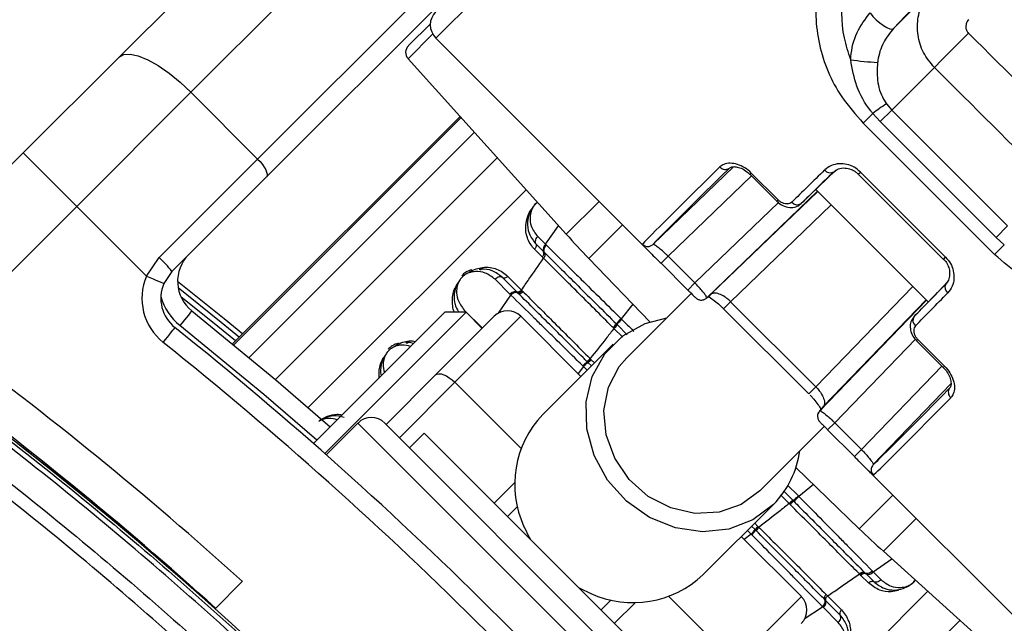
# Paper-space layout 'Surface Plate' of a CAD drawing. Header units: millimetres. Extents: x 2658 to 18042, y 1128 to 16227.
# Tile 29 of 64: x 3639 to 3743, y 10327 to 10391. Entities that reach past the tile are written whole.
import ezdxf

# ---------------------------------------------------------------- set-up
doc = ezdxf.new("R2010")
doc.units = ezdxf.units.MM
doc.layers.add('COMPONENT_GEOMETRY', color=7, linetype='Continuous')
doc.styles.add('SLDTEXTSTYLE1', font='TXT', dxfattribs={"width": 0.75})
doc.dimstyles.new('SLDDIMSTYLE0', dxfattribs={"dimtxt": 100, "dimasz": 6.604, "dimexe": 0, "dimexo": 0.0625, "dimgap": 25, "dimtad": 0, "dimtih": 1, "dimtoh": 1, "dimdec": 0, "dimlfac": 0.5, "dimrnd": 1e-09, "dimzin": 12, "dimdsep": 46, "dimtxsty": 'SLDTEXTSTYLE1', "dimsah": 1, "dimcen": 0.09, "dimadec": 0, "dimazin": 3, "dimtfac": 1, "dimtdec": 0, "dimtofl": 0, "dimtmove": 0, "dimatfit": 3, "dimfxl": 1, "dimfrac": 2, "dimtolj": 1, "dimtzin": 12, "dimarcsym": 0})

# ---------------------------------------------------------------- blocks, each defined once
blk = doc.blocks.new('_D_7')
at = {"layer": 'COMPONENT_GEOMETRY', "color": 7, "ltscale": 2}
for p, q in [((8879.1, 12946.13), (8879.1, 8407.68)), ((3245.77, 10201.36), (3245.77, 8407.68)), ((3245.77, 8414.03), (5914.66, 8414.03)), ((8879.1, 8414.03), (6210.21, 8414.03))]:
    blk.add_line(p, q, dxfattribs=at)
for points in [[(3245.77, 8414.03), (3252.37, 8413.02), (3252.37, 8415.05)], [(8879.1, 8414.03), (8872.5, 8415.05), (8872.5, 8413.02)]]:
    blk.add_solid(points, dxfattribs=at)
at = {"layer": 'COMPONENT_GEOMETRY', "color": 7, "ltscale": 2, "insert": (5914.66, 8463.56), "char_height": 100, "attachment_point": 1, "style": 'SLDTEXTSTYLE1'}
blk.add_mtext('2817', dxfattribs=at)

psp = doc.layouts.new('Surface Plate')

# ---------------------------------------------------------------- linework, layer by layer
at = {"color": 7, "linetype": 'Continuous', "lineweight": 25, "ltscale": 2}
for p, q in [((3649.23, 10387.06), (3709.21, 10447.04)), ((3716.8, 10443.32), (3656.82, 10383.34)), ((3663.89, 10376.27), (3723.87, 10436.24)), ((3724.8, 10434.35), (3664.82, 10374.37)), ((3735.33, 10394.21), (3731.24, 10390.11)), ((3679.86, 10388.28), (3682.19, 10390.6)), ((3682.77, 10389.06), (3705.39, 10366.45)), ((3639.07, 10376.91), (3649.23, 10387.06)), ((3679.83, 10386.9), (3696.58, 10368.29)), ((3735.58, 10385.97), (3731.06, 10381.45)), ((3656.82, 10383.34), (3644.73, 10371.25)), ((3663.89, 10376.27), (3656.82, 10383.34)), ((3730.49, 10382.13), (3731.06, 10381.45)), ((3685.35, 10380.77), (3661.25, 10356.68)), ((3729.04, 10381.1), (3728.03, 10380.08)), ((3729.84, 10380.23), (3729.04, 10381.1)), ((3729.84, 10380.23), (3731.06, 10381.45)), ((3731.06, 10381.45), (3743.32, 10369.19)), ((3741.95, 10366.16), (3728.03, 10380.08)), ((3742.1, 10367.97), (3729.84, 10380.23)), ((3624.61, 10362.45), (3639.07, 10376.91)), ((3639.07, 10376.91), (3644.73, 10371.25)), ((3653.46, 10365.84), (3663.89, 10376.27)), ((3714.3, 10375.44), (3705.78, 10367.23)), ((3664.82, 10374.37), (3654.81, 10364.36)), ((3716.04, 10374.64), (3718.87, 10371.81)), ((3719.01, 10371.95), (3716.18, 10374.78)), ((3725.14, 10375.1), (3721.45, 10371.55)), ((3727.51, 10374.67), (3736.54, 10365.64)), ((3727.73, 10374.89), (3736.76, 10365.86)), ((3711.45, 10361.55), (3723.19, 10372.86)), ((3723, 10373.04), (3734.91, 10361.13)), ((3644.73, 10371.25), (3630.72, 10357.24)), ((3652.11, 10363.87), (3644.73, 10371.25)), ((3718.87, 10371.81), (3718.87, 10371.81)), ((3742.1, 10367.97), (3743.32, 10369.19)), ((3693.37, 10367.27), (3694.18, 10366.46)), ((3693.56, 10368.05), (3694.39, 10367.23)), ((3694.39, 10367.23), (3694.48, 10367.14)), ((3742.97, 10367.18), (3741.95, 10366.16)), ((3742.97, 10367.18), (3742.1, 10367.97)), ((3694.03, 10365.91), (3693.23, 10366.71)), ((3694.18, 10366.46), (3694.27, 10366.37)), ((3652.11, 10363.87), (3653.46, 10365.84)), ((3694.18, 10365.76), (3694.03, 10365.91)), ((3698.96, 10365.74), (3705.44, 10359.03)), ((3707.37, 10365.97), (3706.62, 10365.22)), ((3706.62, 10365.22), (3709.45, 10362.39)), ((3710.2, 10363.14), (3707.37, 10365.97)), ((3654.81, 10364.36), (3653.95, 10363.09)), ((3690.61, 10361.95), (3689.04, 10363.53)), ((3691.3, 10362.23), (3689.82, 10363.72)), ((3690.37, 10363.86), (3691.85, 10362.39)), ((3710.2, 10363.14), (3709.45, 10362.39)), ((3736.8, 10363.09), (3733.42, 10359.58)), ((3690.71, 10361.85), (3690.61, 10361.95)), ((3691.37, 10362.17), (3691.3, 10362.23)), ((3691.46, 10362.07), (3691.37, 10362.17)), ((3691.85, 10362.39), (3691.91, 10362.32)), ((3691.91, 10362.32), (3692, 10362.23)), ((3709.87, 10362.08), (3702.99, 10355.2)), ((3713.99, 10361.15), (3723.02, 10352.12)), ((3723.42, 10349.58), (3734.73, 10361.32)), ((3669.8, 10346.12), (3683.72, 10360.03)), ((3671, 10345.06), (3685.98, 10360.03)), ((3685.98, 10360.03), (3683.72, 10360.03)), ((3687.68, 10358.33), (3685.98, 10360.03)), ((3713.24, 10360.4), (3722.27, 10351.38)), ((3682.73, 10353.39), (3688.95, 10359.61)), ((3691.78, 10359.61), (3684.78, 10352.61)), ((3691.78, 10359.61), (3698.14, 10353.24)), ((3701.89, 10358.8), (3701.95, 10358.74)), ((3701.95, 10358.74), (3701.99, 10358.7)), ((3702.39, 10359.35), (3702.44, 10359.29)), ((3701.59, 10358.35), (3701.54, 10358.41)), ((3701.63, 10358.31), (3701.59, 10358.35)), ((3701.54, 10356.64), (3694.09, 10349.19)), ((3733.68, 10357), (3736.51, 10354.17)), ((3733.68, 10357), (3733.68, 10357)), ((3733.82, 10357.14), (3736.65, 10354.31)), ((3698.81, 10354.78), (3698.77, 10354.82)), ((3698.88, 10354.71), (3698.81, 10354.78)), ((3699.24, 10354.34), (3698.88, 10354.71)), ((3699.11, 10355.12), (3699.15, 10355.08)), ((3699.15, 10355.08), (3699.22, 10355.01)), ((3698.4, 10354.29), (3698.33, 10354.35)), ((3677.49, 10348.15), (3682.73, 10353.39)), ((3737.32, 10352.44), (3729.1, 10343.91)), ((3674.52, 10348.29), (3671.15, 10344.92)), ((3710.16, 10315.48), (3677.35, 10348.29)), ((3725.01, 10348.33), (3724.26, 10347.58)), ((3725.01, 10348.33), (3727.84, 10345.5)), ((3717.07, 10341.12), (3723.9, 10347.94)), ((3727.09, 10344.75), (3724.26, 10347.58)), ((3681.52, 10347.23), (3679.97, 10345.68)), ((3681.52, 10347.23), (3709.1, 10319.65)), ((3727.84, 10345.5), (3727.09, 10344.75)), ((3720.9, 10343.57), (3727.61, 10337.1)), ((3728.32, 10343.52), (3750.93, 10320.9)), ((3720.57, 10340.12), (3720.61, 10340.08)), ((3720.61, 10340.08), (3720.67, 10340.02)), ((3721.16, 10340.58), (3721.22, 10340.52)), ((3691.43, 10339.46), (3690.36, 10338.39)), ((3711.06, 10332.22), (3718.51, 10339.67)), ((3720.22, 10339.72), (3720.18, 10339.76)), ((3720.28, 10339.67), (3720.22, 10339.72)), ((3716.58, 10337.01), (3716.21, 10337.37)), ((3716.65, 10336.94), (3716.58, 10337.01)), ((3716.69, 10336.9), (3716.65, 10336.94)), ((3716.88, 10337.35), (3716.95, 10337.29)), ((3716.95, 10337.29), (3716.99, 10337.24)), ((3715.11, 10336.27), (3721.48, 10329.91)), ((3716.22, 10336.46), (3716.16, 10336.53)), ((3730.16, 10334.71), (3748.77, 10317.96)), ((3727.69, 10332.25), (3727.63, 10332.31)), ((3727.78, 10332.16), (3727.69, 10332.25)), ((3728.58, 10331.36), (3727.78, 10332.16)), ((3728.18, 10332.46), (3728.24, 10332.4)), ((3728.24, 10332.4), (3728.33, 10332.31)), ((3728.33, 10332.31), (3729.14, 10331.5)), ((3729.01, 10332.61), (3729.1, 10332.52)), ((3729.1, 10332.52), (3729.92, 10331.69)), ((3659.39, 10328.63), (3662.27, 10331.52)), ((3658.42, 10329.6), (3658.33, 10329.57)), ((3700.26, 10328.49), (3701.33, 10329.56)), ((3714.48, 10322.91), (3721.48, 10329.91)), ((3724.04, 10329.5), (3723.94, 10329.59)), ((3724.1, 10330.13), (3724.26, 10329.98)), ((3724.26, 10329.98), (3725.73, 10328.5)), ((3658.64, 10329.3), (3658.7, 10329.35)), ((3725.39, 10327.17), (3723.82, 10328.74)), ((3725.59, 10327.95), (3724.04, 10329.5))]:
    psp.add_line(p, q, dxfattribs=at)
at = {"color": 8, "linetype": 'Continuous', "lineweight": 25, "ltscale": 2}
for p, q in [((3682.77, 10389.06), (3731.79, 10438.09)), ((3682.43, 10389.51), (3679.83, 10386.9)), ((3685.35, 10380.77), (3661.25, 10356.68)), ((3661.36, 10356.59), (3685.44, 10380.67)), ((3686.86, 10379.1), (3663, 10355.24)), ((3689.28, 10376.41), (3665.77, 10352.91)), ((3707.37, 10365.97), (3716.2, 10374.48)), ((3716.04, 10374.64), (3716.18, 10374.78)), ((3727.51, 10374.67), (3727.73, 10374.89)), ((3692.34, 10373.01), (3669.26, 10349.93)), ((3723.21, 10372.83), (3711.94, 10361.97)), ((3696.58, 10368.29), (3700.06, 10371.77)), ((3719.04, 10371.66), (3710.2, 10363.14)), ((3713.99, 10361.15), (3724.64, 10371.41)), ((3718.87, 10371.81), (3719.01, 10371.95)), ((3694.39, 10367.23), (3695.77, 10369.2)), ((3702.53, 10369.3), (3698.96, 10365.74)), ((3736.54, 10365.64), (3736.76, 10365.86)), ((3689.42, 10359.92), (3690.71, 10361.85)), ((3723.02, 10352.12), (3733.28, 10362.77)), ((3703.63, 10360.9), (3702.39, 10359.35)), ((3713.99, 10361.15), (3713.24, 10360.4)), ((3734.7, 10361.34), (3723.84, 10350.07)), ((3685.78, 10360.27), (3687.7, 10358.36)), ((3702.56, 10357.39), (3701.63, 10358.31)), ((3701.99, 10358.7), (3703.04, 10357.65)), ((3733.55, 10357.19), (3725.01, 10348.33)), ((3733.68, 10357), (3733.82, 10357.14)), ((3699.22, 10355.01), (3699.57, 10354.67)), ((3698.4, 10354.29), (3697.83, 10353.56)), ((3698.79, 10353.89), (3698.4, 10354.29)), ((3727.84, 10345.5), (3736.35, 10354.33)), ((3736.65, 10354.31), (3736.51, 10354.17)), ((3684.78, 10352.61), (3678.91, 10346.74)), ((3684.78, 10352.61), (3691.8, 10345.59)), ((3723.02, 10352.12), (3722.27, 10351.38)), ((3710.16, 10312.65), (3674.52, 10348.29)), ((3688.95, 10339.81), (3691.17, 10342.03)), ((3719.57, 10341.11), (3720.57, 10340.12)), ((3720.01, 10341.72), (3721.16, 10340.58)), ((3722.77, 10341.77), (3721.22, 10340.52)), ((3720.18, 10339.76), (3719.26, 10340.68)), ((3731.17, 10340.66), (3727.61, 10337.1)), ((3730.16, 10334.71), (3733.64, 10338.19)), ((3716.54, 10337.7), (3716.88, 10337.35)), ((3716.16, 10336.53), (3715.43, 10335.96)), ((3729.1, 10332.52), (3731.07, 10333.9)), ((3707.46, 10329.93), (3714.48, 10322.91)), ((3711.8, 10307.39), (3734.87, 10330.47)), ((3703.9, 10329.3), (3701.68, 10327.08)), ((3721.79, 10327.55), (3723.72, 10328.84)), ((3714.78, 10303.9), (3738.28, 10327.41))]:
    psp.add_line(p, q, dxfattribs=at)
at = {"color": 7, "linetype": 'Continuous', "lineweight": 25, "ltscale": 2, "flags": 128}
for points in [[(3728.75, 10391.75), (3729.05, 10391.37), (3729.41, 10391.01), (3729.79, 10390.68), (3730.17, 10390.4), (3730.53, 10390.19), (3730.84, 10390.07), (3731.08, 10390.04), (3731.24, 10390.11)], [(3739.18, 10389.6), (3738.6, 10389.02), (3738.03, 10388.44), (3737.48, 10387.89), (3736.97, 10387.38), (3736.51, 10386.92), (3736.12, 10386.52), (3735.81, 10386.2), (3735.58, 10385.97)], [(3649.23, 10387.06), (3649.72, 10387.33), (3650.4, 10387.37), (3651.26, 10387.19), (3652.26, 10386.77), (3653.35, 10386.16), (3654.51, 10385.36), (3655.68, 10384.41), (3656.82, 10383.34)], [(3663.89, 10376.27), (3664.16, 10375.99), (3664.4, 10375.69), (3664.6, 10375.4), (3664.75, 10375.13), (3664.85, 10374.88), (3664.9, 10374.67), (3664.89, 10374.49), (3664.82, 10374.37)], [(3687.36, 10364.6), (3687.41, 10364.57), (3687.46, 10364.56), (3687.52, 10364.56), (3687.57, 10364.58), (3687.62, 10364.61), (3687.66, 10364.65), (3687.69, 10364.71), (3687.72, 10364.78)], [(3652.11, 10363.87), (3652.47, 10363.72), (3652.82, 10363.57), (3653.13, 10363.43), (3653.41, 10363.32), (3653.64, 10363.22), (3653.81, 10363.15), (3653.92, 10363.1), (3653.95, 10363.09)], [(3655.42, 10363.32), (3660.35, 10359.37), (3662.32, 10357.75)], [(3656.92, 10360.19), (3656.9, 10360.16), (3656.83, 10360.07), (3656.71, 10359.92), (3656.56, 10359.73), (3656.37, 10359.49), (3656.15, 10359.22), (3655.92, 10358.93), (3655.67, 10358.63)], [(3656.92, 10360.19), (3665.83, 10352.86), (3671.59, 10347.9)], [(3718.51, 10339.67), (3716.35, 10338.04), (3713.79, 10337.05), (3711, 10336.76), (3708.14, 10337.18), (3705.4, 10338.29), (3702.95, 10340.02), (3700.95, 10342.26), (3699.52, 10344.87), (3698.75, 10347.69), (3698.68, 10350.54), (3699.33, 10353.24), (3700.66, 10355.62), (3702.57, 10357.53), (3704.95, 10358.85), (3707.24, 10359.45)], [(3653.89, 10356.84), (3654.13, 10357.15), (3654.37, 10357.44), (3654.58, 10357.71), (3654.77, 10357.95), (3654.93, 10358.14), (3655.04, 10358.28), (3655.11, 10358.37), (3655.14, 10358.4)], [(3679.58, 10356.82), (3679.63, 10356.79), (3679.69, 10356.78), (3679.74, 10356.78), (3679.79, 10356.8), (3679.84, 10356.83), (3679.88, 10356.88), (3679.92, 10356.93), (3679.94, 10357)], [(3717.07, 10341.12), (3715.1, 10339.67), (3712.76, 10338.85), (3710.21, 10338.73), (3707.65, 10339.3), (3705.27, 10340.53), (3703.24, 10342.33), (3701.71, 10344.56), (3700.8, 10347.05), (3700.57, 10349.63), (3701.05, 10352.1), (3702.19, 10354.27), (3702.99, 10355.2)], [(3682.73, 10353.39), (3682.88, 10353.48), (3683.08, 10353.52), (3683.32, 10353.5), (3683.6, 10353.42), (3683.89, 10353.29), (3684.19, 10353.1), (3684.49, 10352.87), (3684.78, 10352.61)], [(3723.42, 10349.58), (3723.32, 10349.46), (3723.27, 10349.38)], [(3692.11, 10337.31), (3692.66, 10336.16), (3692.74, 10336.02)], [(3697.89, 10330.87), (3698.03, 10330.79), (3699.18, 10330.24)]]:
    psp.add_lwpolyline(points, dxfattribs=at)
at = {"color": 8, "linetype": 'Continuous', "lineweight": 25, "ltscale": 2, "flags": 128}
for points in [[(3655.48, 10362.65), (3660.04, 10358.99), (3661.97, 10357.4)], [(3661.56, 10356.99), (3659.67, 10358.53), (3655.77, 10361.67)], [(3670.17, 10346.48), (3664.54, 10351.33), (3655.67, 10358.63)]]:
    psp.add_lwpolyline(points, dxfattribs=at)
at = {"color": 7, "linetype": 'Continuous', "lineweight": 25, "ltscale": 4}
for centre, radius, start, end in [((3565.77, 10203.9), 320, 56.5678, 225), ((3565.77, 10203.9), 317, 57.3009, 225), ((3684.18, 10390.48), 2, 135, 225), ((3680.57, 10387.57), 1, 135, 222), ((3731.1, 10416.02), 29.56, 261.4279, 266.9775), ((3780.94, 10309.66), 88.3, 124.846, 125.9963), ((3565.77, 10203.9), 320, 225, 33.4239), ((3713.42, 10375.9), 0.732, 219.0789, 306.5375), ((3565.77, 10203.9), 317, 225, 32.6991), ((3724.52, 10375.52), 0.708, 215.5286, 299.7076), ((3721.04, 10372.14), 0.721, 217.7385, 304.288), ((3770.9, 10435.21), 100, 222, 224), ((3694.81, 10366.7), 0.675, 128.7766, 201.0588), ((3705.22, 10367.8), 0.8, 224.9903, 314.0225), ((3659.42, 10363.31), 4, 135, 231.3565), ((3693.73, 10366.28), 0.482, 308.7781, 21.0571), ((3646.23, 10357.9), 10.74, 36.966, 47.6625), ((3657.64, 10361.53), 6, 157.0417, 231.3565), ((3657.64, 10361.53), 4, 157.0417, 231.3565), ((3737.39, 10362.65), 0.708, 150.2924, 234.4714), ((3691.24, 10361.44), 0.677, 70.6183, 141.7894), ((3691.47, 10362.69), 0.484, 250.3294, 321.5612), ((3691.62, 10362.53), 0.483, 251.0395, 321.8847), ((3710.89, 10362.12), 0.799, 290.2936, 314.0717), ((3392.53, 10030.66), 400, 46.7191, 55.4908), ((3392.53, 10030.66), 400, 49.1474, 55.4908), ((3690.36, 10358.19), 2, 45, 135), ((3699.43, 10360.65), 3.07, 313.2013, 323.0515), ((3705.65, 10355.88), 4.76, 133.283, 142.1848), ((3734.01, 10359.17), 0.721, 145.712, 232.2615), ((3395.36, 10033.49), 416, 38.6435, 51.3565), ((3699.28, 10360.81), 3.43, 313.2116, 322.0366), ((3391.57, 10031.63), 404, 47.9276, 53.7036), ((3395.36, 10033.49), 414, 38.6435, 51.3565), ((3700.64, 10352.23), 3.05, 125.4278, 137.4338), ((3697.51, 10356.58), 2.16, 305.5377, 317.6219), ((3697.61, 10356.49), 2.18, 305.4326, 317.4327), ((3565.77, 10203.9), 150, 91.6933, 358.3067), ((3565.77, 10203.9), 149.82, 91.6649, 358.3351), ((3391.57, 10031.63), 400, 47.9569, 53.7036), ((3565.77, 10203.9), 147.82, 92.3895, 357.6105), ((3737.77, 10351.55), 0.732, 143.4625, 230.9211), ((3675.94, 10346.88), 2, 45, 135), ((3701.83, 10341.8), 10.71, 136.3212, 204.7527), ((3711.34, 10346.75), 10.08, 315.3856, 352.0947), ((3729.67, 10343.35), 0.8, 135.9775, 225.0097), ((3722.68, 10337.41), 3.43, 127.9634, 136.7884), ((3722.52, 10337.56), 3.07, 126.9485, 136.7987), ((3717.75, 10343.78), 4.76, 307.8152, 316.717), ((3714.1, 10338.77), 3.05, 312.5662, 324.5722), ((3718.36, 10335.74), 2.18, 132.5673, 144.5674), ((3718.45, 10335.64), 2.16, 132.3781, 144.4623), ((3797.08, 10409.03), 100, 226, 228), ((3703.65, 10340.05), 10.78, 245.5129, 313.4132), ((3728.01, 10332), 0.484, 69.2713, 141.0806), ((3728.15, 10331.86), 0.482, 68.9429, 141.2219), ((3728.57, 10332.94), 0.675, 248.9412, 321.2234), ((3720.06, 10328.49), 2, 315, 45), ((3723.31, 10329.37), 0.677, 308.2106, 19.3817), ((3724.4, 10329.75), 0.483, 128.1153, 198.9605)]:
    psp.add_arc(centre, radius, start, end, dxfattribs=at)
at = {"color": 8, "linetype": 'Continuous', "lineweight": 25, "ltscale": 4}
psp.add_arc((3659.42, 10363.31), 6, 195.5484, 231.3565, dxfattribs=at)
at = {"color": 7, "linetype": 'Continuous', "lineweight": 25, "ltscale": 4}
for centre, major_axis, ratio, start_param, end_param in [((6969.49, 7014.1), (13171.2, -13164.51), 0.005761, 1.823372, 1.824333), ((6966.15, 7010.76), (13167.79, -13167.79), 0.005673, 1.823373, 1.824335), ((3744.87, 10406.15), (40.24, 38.96), 0.005875, 2.485281, 3.100991), ((3745.43, 10405.58), (39.67, 38.39), 0.00596, 2.485284, 3.100994), ((3750.53, 10400.5), (40.24, 38.96), 0.005875, 2.28677, 2.408723), ((3751.09, 10399.92), (39.67, 38.39), 0.00596, 2.286773, 2.408726), ((3761.79, 10389.22), (38.39, 39.67), 0.00596, 3.874459, 3.996412), ((3751.09, 10399.92), (39.67, 38.39), 0.00596, 3.177552, 3.299505), ((3762.37, 10388.66), (38.96, 40.24), 0.005875, 3.874462, 3.996415), ((3767.45, 10383.56), (38.39, 39.67), 0.00596, 3.182191, 3.797901), ((3768.02, 10383), (38.96, 40.24), 0.005875, 3.182194, 3.797904), ((3761.79, 10389.22), (38.39, 39.67), 0.00596, 2.983681, 3.105634)]:
    psp.add_ellipse(centre, major_axis=major_axis, ratio=ratio, start_param=start_param, end_param=end_param, dxfattribs=at)
at = {"color": 7, "linetype": 'Continuous', "lineweight": 25, "ltscale": 2}
for points, knots in [([(3762.72, 10422.77), (3758.64, 10418.53), (3748.14, 10407.64), (3737.65, 10396.76), (3731.24, 10390.11)], [0, 0, 0, 0, 0.388948, 1, 1, 1, 1]), ([(3730.72, 10409.6), (3729.68, 10408.26), (3727.6, 10405.58), (3724.72, 10400.58), (3722.82, 10394.81), (3723.03, 10388.43), (3725.06, 10383.43), (3727.23, 10380.98), (3728.03, 10380.08)], [0, 0, 0, 0, 0.1516873, 0.3031717, 0.5264864, 0.7117274, 0.8944425, 1, 1, 1, 1]), ([(3726.7, 10386.79), (3726.45, 10387.56), (3725.66, 10390.01), (3725.74, 10394.77), (3727.6, 10399.88), (3730.32, 10404.36), (3732.24, 10406.78), (3733.21, 10407.99)], [0, 0, 0, 0, 0.103954, 0.330894, 0.610164, 0.804938, 1, 1, 1, 1]), ([(3735.58, 10385.97), (3735.15, 10386.47), (3734.31, 10387.48), (3733.73, 10389.39), (3733.76, 10391.34), (3734.34, 10393.02), (3735.04, 10393.86), (3735.33, 10394.21)], [0, 0, 0, 0, 0.211533, 0.421691, 0.632632, 0.847909, 1, 1, 1, 1]), ([(3726.7, 10386.79), (3726.71, 10386.89), (3726.78, 10387.88), (3727.21, 10389.74), (3728.24, 10391.08), (3728.75, 10391.75)], [0, 0, 0, 0, 0.058801, 0.535726, 1, 1, 1, 1]), ([(3731.24, 10390.11), (3730.85, 10389.62), (3730.07, 10388.64), (3729.66, 10387.29), (3729.56, 10386.57), (3729.55, 10386.5)], [0, 0, 0, 0, 0.469248, 0.94262, 1, 1, 1, 1]), ([(3739.2, 10391.03), (3739.14, 10390.97), (3739.02, 10390.82), (3738.9, 10390.52), (3738.88, 10390.18), (3738.97, 10389.85), (3739.11, 10389.68), (3739.18, 10389.6)], [0, 0, 0, 0, 0.155524, 0.37418, 0.585499, 0.793015, 1, 1, 1, 1]), ([(3729.04, 10381.1), (3728.97, 10381.19), (3728.26, 10382.06), (3727.21, 10383.91), (3726.87, 10385.84), (3726.7, 10386.79)], [0, 0, 0, 0, 0.057556, 0.537549, 1, 1, 1, 1]), ([(3729.55, 10386.5), (3729.51, 10385.77), (3729.43, 10384.35), (3729.96, 10382.96), (3730.38, 10382.28), (3730.44, 10382.2), (3730.49, 10382.13)], [0, 0, 0, 0, 0.473405, 0.931564, 0.944588, 1, 1, 1, 1]), ([(3716.18, 10374.78), (3715.95, 10374.98), (3715.49, 10375.38), (3714.7, 10375.73), (3713.92, 10375.86), (3713.27, 10375.76), (3712.98, 10375.53), (3712.85, 10375.43)], [0, 0, 0, 0, 0.199746, 0.399857, 0.60703, 0.82655, 1, 1, 1, 1]), ([(3713.91, 10375.32), (3713.96, 10375.36), (3714.05, 10375.45), (3714.53, 10375.48), (3715.11, 10375.31), (3715.65, 10375.01), (3715.93, 10374.73), (3716.03, 10374.63)], [0, 0, 0, 0, 0.239048, 0.463209, 0.666586, 0.879854, 1, 1, 1, 1]), ([(3727.73, 10374.89), (3727.52, 10375.08), (3727.08, 10375.45), (3726.28, 10375.73), (3725.45, 10375.8), (3724.6, 10375.62), (3724.17, 10375.28), (3723.95, 10375.11)], [0, 0, 0, 0, 0.178375, 0.356815, 0.547912, 0.766995, 1, 1, 1, 1]), ([(3724.94, 10374.9), (3725.08, 10375.02), (3725.36, 10375.27), (3726.04, 10375.36), (3726.7, 10375.22), (3727.2, 10374.97), (3727.42, 10374.74), (3727.5, 10374.66)], [0, 0, 0, 0, 0.262976, 0.529339, 0.738408, 0.908128, 1, 1, 1, 1]), ([(3693.54, 10371.68), (3693.47, 10371.63), (3693.24, 10371.45), (3692.92, 10371.02), (3692.59, 10370.36), (3692.41, 10369.43), (3692.58, 10368.29), (3693.09, 10367.63), (3693.37, 10367.27)], [0, 0, 0, 0, 0.041145, 0.143066, 0.249866, 0.424135, 0.689599, 1, 1, 1, 1]), ([(3718.89, 10371.82), (3718.94, 10371.76), (3719.17, 10371.51), (3719.7, 10371.23), (3720.39, 10371.09), (3721.02, 10371.21), (3721.31, 10371.44), (3721.44, 10371.55)], [0, 0, 0, 0, 0.082151, 0.328988, 0.59348, 0.813638, 1, 1, 1, 1]), ([(3720.47, 10371.7), (3720.41, 10371.65), (3720.27, 10371.54), (3719.98, 10371.49), (3719.64, 10371.54), (3719.3, 10371.69), (3719.11, 10371.86), (3719.01, 10371.95)], [0, 0, 0, 0, 0.183027, 0.400051, 0.604406, 0.802385, 1, 1, 1, 1]), ([(3693.23, 10366.71), (3693.19, 10366.75), (3692.86, 10367.09), (3692.4, 10367.87), (3692.21, 10369.06), (3692.45, 10370.1), (3692.71, 10370.7), (3692.89, 10370.92), (3692.9, 10370.94)], [0, 0, 0, 0, 0.034089, 0.345996, 0.646826, 0.854082, 0.988685, 1, 1, 1, 1]), ([(3771.47, 10368.85), (3770.13, 10367.81), (3767.45, 10365.73), (3762.44, 10362.85), (3756.68, 10360.95), (3750.3, 10361.16), (3745.3, 10363.19), (3742.85, 10365.36), (3741.95, 10366.16)], [0, 0, 0, 0, 0.1516873, 0.3031717, 0.5264864, 0.7117274, 0.8944425, 1, 1, 1, 1]), ([(3693.37, 10367.27), (3693.38, 10367.23), (3693.42, 10367.15), (3693.4, 10367), (3693.34, 10366.85), (3693.27, 10366.76), (3693.23, 10366.71)], [0, 0, 0, 0, 0.249986, 0.500009, 0.750006, 1, 1, 1, 1]), ([(3693.37, 10367.27), (3693.35, 10367.3), (3693.3, 10367.4), (3693.3, 10367.6), (3693.38, 10367.84), (3693.5, 10367.98), (3693.56, 10368.05)], [0, 0, 0, 0, 0.161098, 0.440726, 0.720358, 1, 1, 1, 1]), ([(3694.27, 10366.37), (3694.25, 10366.4), (3694.21, 10366.49), (3694.21, 10366.69), (3694.3, 10366.93), (3694.42, 10367.07), (3694.48, 10367.14)], [0, 0, 0, 0, 0.161013, 0.440655, 0.720336, 1, 1, 1, 1]), ([(3694.48, 10367.14), (3695.23, 10366.39), (3696.39, 10365.26), (3699.01, 10362.68), (3700.95, 10360.76), (3702.39, 10359.35)], [0, 0, 0, 0, 0.331864, 0.504238, 1, 1, 1, 1]), ([(3707.37, 10365.97), (3707.29, 10366.04), (3707.05, 10366.28), (3706.62, 10366.66), (3706.19, 10367), (3705.87, 10367.21), (3705.81, 10367.22), (3705.78, 10367.23)], [0, 0, 0, 0, 0.100512, 0.312208, 0.537639, 0.768475, 1, 1, 1, 1]), ([(3694.27, 10366.37), (3694.29, 10366.33), (3694.33, 10366.24), (3694.33, 10366.08), (3694.28, 10365.91), (3694.21, 10365.81), (3694.18, 10365.76)], [0, 0, 0, 0, 0.25005, 0.500078, 0.750037, 1, 1, 1, 1]), ([(3694.27, 10366.37), (3694.38, 10366.25), (3695.02, 10365.63), (3696.18, 10364.47), (3698.55, 10362.12), (3700.5, 10360.18), (3701.89, 10358.8)], [0, 0, 0, 0, 0.055685, 0.303138, 0.504231, 1, 1, 1, 1]), ([(3704.93, 10366.91), (3704.99, 10366.85), (3705.14, 10366.69), (3705.62, 10366.21), (3706.17, 10365.66), (3706.51, 10365.33), (3706.62, 10365.22)], [0, 0, 0, 0, 0.1764422, 0.5191888, 0.8446082, 1, 1, 1, 1]), ([(3691.85, 10362.39), (3692.11, 10362.77), (3692.88, 10363.89), (3693.66, 10365.02), (3694.18, 10365.76)], [0, 0, 0, 0, 0.336529, 1, 1, 1, 1]), ([(3701.54, 10358.41), (3701.43, 10358.51), (3700.08, 10359.87), (3698.19, 10361.75), (3695.98, 10363.96), (3694.87, 10365.07), (3694.27, 10365.67), (3694.18, 10365.76)], [0, 0, 0, 0, 0.038421, 0.501138, 0.704056, 0.953619, 1, 1, 1, 1]), ([(3736.54, 10365.64), (3736.55, 10365.64), (3736.71, 10365.51), (3736.94, 10365.15), (3737.16, 10364.6), (3737.21, 10363.98), (3737.09, 10363.4), (3736.86, 10363.15), (3736.76, 10363.03)], [0, 0, 0, 0, 0.008212, 0.166541, 0.333566, 0.531399, 0.774804, 1, 1, 1, 1]), ([(3736.76, 10365.86), (3736.95, 10365.65), (3737.32, 10365.21), (3737.6, 10364.41), (3737.67, 10363.58), (3737.49, 10362.74), (3737.15, 10362.3), (3736.98, 10362.08)], [0, 0, 0, 0, 0.178375, 0.356815, 0.547912, 0.766995, 1, 1, 1, 1]), ([(3689.04, 10363.53), (3688.71, 10363.78), (3688.12, 10364.24), (3687.12, 10364.39), (3686.37, 10364.27), (3685.86, 10364.03), (3685.51, 10363.74), (3685.24, 10363.37), (3685.03, 10362.89), (3684.93, 10362.19), (3685.06, 10361.21), (3685.51, 10360.62), (3685.78, 10360.27)], [0, 0, 0, 0, 0.181551, 0.323795, 0.408852, 0.462297, 0.504185, 0.545984, 0.600558, 0.677304, 0.807905, 1, 1, 1, 1]), ([(3686.59, 10364.54), (3686.36, 10364.46), (3685.97, 10364.33), (3685.64, 10364.03), (3685.51, 10363.91)], [0, 0, 0, 0, 0.582959, 1, 1, 1, 1]), ([(3686.3, 10364.29), (3686.55, 10364.42), (3687.03, 10364.67), (3687.49, 10364.74), (3687.72, 10364.78)], [0, 0, 0, 0, 0.511869, 1, 1, 1, 1]), ([(3689.82, 10363.72), (3689.47, 10363.99), (3688.84, 10364.48), (3687.92, 10364.64), (3687.43, 10364.6), (3687.36, 10364.6)], [0, 0, 0, 0, 0.500692, 0.922782, 1, 1, 1, 1]), ([(3687.72, 10364.78), (3687.73, 10364.78), (3688.26, 10364.84), (3689.27, 10364.72), (3690.01, 10364.15), (3690.37, 10363.86)], [0, 0, 0, 0, 0.005036, 0.5036, 1, 1, 1, 1]), ([(3685.13, 10363.18), (3685.09, 10363.12), (3684.93, 10362.84), (3684.67, 10362.1), (3684.69, 10361.29), (3684.87, 10360.53), (3685.11, 10360.21), (3685.25, 10360.03)], [0, 0, 0, 0, 0.050247, 0.244093, 0.605316, 0.772769, 1, 1, 1, 1]), ([(3689.82, 10363.72), (3689.78, 10363.74), (3689.69, 10363.78), (3689.49, 10363.79), (3689.25, 10363.7), (3689.11, 10363.58), (3689.04, 10363.53)], [0, 0, 0, 0, 0.161103, 0.440723, 0.720357, 1, 1, 1, 1]), ([(3689.82, 10363.72), (3689.86, 10363.7), (3689.94, 10363.67), (3690.09, 10363.68), (3690.24, 10363.75), (3690.33, 10363.82), (3690.37, 10363.86)], [0, 0, 0, 0, 0.249986, 0.500009, 0.750006, 1, 1, 1, 1]), ([(3711.45, 10361.55), (3711.45, 10361.58), (3711.45, 10361.66), (3711.23, 10361.99), (3710.87, 10362.42), (3710.5, 10362.83), (3710.27, 10363.07), (3710.2, 10363.14)], [0, 0, 0, 0, 0.2297509, 0.4619818, 0.6890038, 0.9044929, 1, 1, 1, 1]), ([(3691.37, 10362.17), (3691.34, 10362.18), (3691.25, 10362.22), (3691.06, 10362.22), (3690.82, 10362.13), (3690.68, 10362.01), (3690.61, 10361.95)], [0, 0, 0, 0, 0.161192, 0.440798, 0.720407, 1, 1, 1, 1]), ([(3698.33, 10354.35), (3698.14, 10354.55), (3697.22, 10355.45), (3695.82, 10356.83), (3694.33, 10358.3), (3692.62, 10359.98), (3691.52, 10361.06), (3690.71, 10361.85)], [0, 0, 0, 0, 0.07106, 0.328707, 0.508594, 0.637825, 1, 1, 1, 1]), ([(3691.37, 10362.17), (3691.41, 10362.15), (3691.48, 10362.12), (3691.63, 10362.14), (3691.78, 10362.21), (3691.87, 10362.29), (3691.91, 10362.32)], [0, 0, 0, 0, 0.250027, 0.499987, 0.750015, 1, 1, 1, 1]), ([(3698.77, 10354.82), (3698.63, 10354.95), (3697.29, 10356.29), (3695.41, 10358.16), (3693.12, 10360.43), (3692.06, 10361.48), (3691.46, 10362.07)], [0, 0, 0, 0, 0.051672, 0.505067, 0.717511, 1, 1, 1, 1]), ([(3692, 10362.23), (3692.04, 10362.19), (3692.61, 10361.63), (3693.67, 10360.56), (3695.95, 10358.28), (3697.81, 10356.43), (3699.11, 10355.12)], [0, 0, 0, 0, 0.021195, 0.282969, 0.495587, 1, 1, 1, 1]), ([(3709.45, 10362.39), (3709.49, 10362.35), (3709.63, 10362.21), (3709.78, 10362.06), (3709.86, 10361.98), (3709.87, 10361.98)], [0, 0, 0, 0, 0.294876, 0.964291, 1, 1, 1, 1]), ([(3709.87, 10361.98), (3709.92, 10361.92), (3710.08, 10361.76), (3710.24, 10361.61), (3710.35, 10361.52), (3710.47, 10361.43), (3710.62, 10361.36), (3710.82, 10361.32), (3711.02, 10361.32), (3711.13, 10361.37), (3711.17, 10361.38)], [0, 0, 0, 0, 0.139699, 0.383885, 0.548363, 0.637248, 0.712295, 0.816348, 0.943631, 1, 1, 1, 1]), ([(3713.99, 10361.15), (3713.96, 10361.18), (3713.8, 10361.34), (3713.58, 10361.52), (3713.19, 10361.78), (3712.73, 10362.01), (3712.22, 10362.11), (3712.04, 10362.02), (3711.94, 10361.97)], [0, 0, 0, 0, 0.0375504, 0.1925367, 0.2353016, 0.4739788, 0.735498, 1, 1, 1, 1]), ([(3711.61, 10361.69), (3711.69, 10361.65), (3711.89, 10361.54), (3712.38, 10361.18), (3712.89, 10360.76), (3713.16, 10360.48), (3713.24, 10360.4)], [0, 0, 0, 0, 0.212611, 0.561271, 0.85916, 1, 1, 1, 1]), ([(3618.99, 10360.05), (3622.68, 10357.46), (3633.78, 10349.67), (3651.47, 10335.57), (3671.56, 10317.34), (3690, 10298.08), (3706.94, 10278.08), (3716.93, 10264.11), (3721.92, 10257.13)], [0, 0, 0, 0, 0.092437, 0.277818, 0.463199, 0.648153, 0.824076, 1, 1, 1, 1]), ([(3721.46, 10256.81), (3716.47, 10263.79), (3706.5, 10277.73), (3689.59, 10297.71), (3671.17, 10316.94), (3651.11, 10335.15), (3633.44, 10349.22), (3622.37, 10357), (3618.68, 10359.59)], [0, 0, 0, 0, 0.175926, 0.351853, 0.536803, 0.722183, 0.907563, 1, 1, 1, 1]), ([(3701.59, 10358.35), (3701.63, 10358.39), (3701.72, 10358.47), (3701.83, 10358.59), (3701.91, 10358.69), (3701.94, 10358.72), (3701.95, 10358.74)], [0, 0, 0, 0, 0.249994, 0.500017, 0.749979, 1, 1, 1, 1]), ([(3702.44, 10359.29), (3702.38, 10359.22), (3702.25, 10359.09), (3702.08, 10358.91), (3701.98, 10358.79), (3701.96, 10358.75), (3701.95, 10358.74)], [0, 0, 0, 0, 0.279611, 0.559251, 0.838836, 1, 1, 1, 1]), ([(3733.43, 10359.56), (3733.32, 10359.43), (3733.08, 10359.16), (3732.97, 10358.59), (3733.06, 10357.96), (3733.31, 10357.4), (3733.6, 10357.13), (3733.7, 10357.02)], [0, 0, 0, 0, 0.180094, 0.391748, 0.612734, 0.854378, 1, 1, 1, 1]), ([(3701.63, 10358.31), (3701.38, 10357.99), (3700.54, 10356.93), (3699.7, 10355.87), (3699.11, 10355.12)], [0, 0, 0, 0, 0.29716, 1, 1, 1, 1]), ([(3733.57, 10358.6), (3733.52, 10358.54), (3733.41, 10358.4), (3733.36, 10358.11), (3733.41, 10357.77), (3733.56, 10357.43), (3733.73, 10357.24), (3733.82, 10357.14)], [0, 0, 0, 0, 0.183027, 0.400051, 0.604406, 0.802385, 1, 1, 1, 1]), ([(3617.01, 10357.13), (3620.69, 10354.54), (3631.77, 10346.76), (3649.43, 10332.68), (3669.48, 10314.46), (3687.74, 10295.33), (3704.37, 10275.61), (3714.12, 10261.96), (3719, 10255.14)], [0, 0, 0, 0, 0.09315, 0.279968, 0.466787, 0.653164, 0.826582, 1, 1, 1, 1]), ([(3678.81, 10356.76), (3678.59, 10356.68), (3678.19, 10356.55), (3677.87, 10356.26), (3677.73, 10356.13)], [0, 0, 0, 0, 0.5829546, 1, 1, 1, 1]), ([(3678.52, 10356.51), (3678.77, 10356.64), (3679.25, 10356.89), (3679.72, 10356.97), (3679.94, 10357)], [0, 0, 0, 0, 0.511869, 1, 1, 1, 1]), ([(3680.42, 10356.73), (3680.22, 10356.78), (3679.96, 10356.85), (3679.66, 10356.83), (3679.58, 10356.82)], [0, 0, 0, 0, 0.746057, 1, 1, 1, 1]), ([(3717.85, 10254.35), (3712.99, 10261.15), (3703.28, 10274.75), (3686.7, 10294.4), (3668.5, 10313.46), (3648.53, 10331.62), (3630.93, 10345.65), (3619.89, 10353.4), (3616.22, 10355.98)], [0, 0, 0, 0, 0.173418, 0.346836, 0.533213, 0.720031, 0.906849, 1, 1, 1, 1]), ([(3677.35, 10355.41), (3677.31, 10355.35), (3677.15, 10355.06), (3676.9, 10354.33), (3676.87, 10353.67), (3676.97, 10353.3), (3676.98, 10353.29)], [0, 0, 0, 0, 0.081373, 0.395282, 0.980233, 1, 1, 1, 1]), ([(3698.81, 10354.78), (3698.81, 10354.77), (3698.78, 10354.76), (3698.69, 10354.69), (3698.53, 10354.54), (3698.4, 10354.42), (3698.33, 10354.36)], [0, 0, 0, 0, 0.161046, 0.440695, 0.720347, 1, 1, 1, 1]), ([(3698.81, 10354.78), (3698.82, 10354.78), (3698.84, 10354.79), (3698.92, 10354.86), (3699.03, 10354.96), (3699.11, 10355.04), (3699.15, 10355.08)], [0, 0, 0, 0, 0.250016, 0.499957, 0.750016, 1, 1, 1, 1]), ([(3736.51, 10354.17), (3736.53, 10354.15), (3736.72, 10353.98), (3737.01, 10353.57), (3737.27, 10352.99), (3737.36, 10352.46), (3737.29, 10352.12), (3737.21, 10352.04), (3737.18, 10352.01)], [0, 0, 0, 0, 0.0239388, 0.2137945, 0.4082499, 0.6108888, 0.8240343, 1, 1, 1, 1]), ([(3736.65, 10354.31), (3736.85, 10354.08), (3737.25, 10353.62), (3737.6, 10352.83), (3737.73, 10352.05), (3737.63, 10351.41), (3737.4, 10351.11), (3737.3, 10350.99)], [0, 0, 0, 0, 0.199746, 0.399857, 0.60703, 0.82655, 1, 1, 1, 1]), ([(3723.02, 10352.12), (3723.05, 10352.09), (3723.21, 10351.93), (3723.39, 10351.71), (3723.65, 10351.32), (3723.88, 10350.86), (3723.98, 10350.35), (3723.89, 10350.17), (3723.84, 10350.07)], [0, 0, 0, 0, 0.0375504, 0.1925367, 0.2353016, 0.4739788, 0.735498, 1, 1, 1, 1]), ([(3722.4, 10351.24), (3722.49, 10351.14), (3722.77, 10350.86), (3723.15, 10350.38), (3723.48, 10349.91), (3723.56, 10349.74), (3723.6, 10349.66)], [0, 0, 0, 0, 0.148769, 0.440054, 0.755847, 1, 1, 1, 1]), ([(3723.28, 10349.37), (3723.25, 10349.31), (3723.19, 10349.17), (3723.19, 10348.97), (3723.22, 10348.8), (3723.27, 10348.66), (3723.32, 10348.57), (3723.37, 10348.5), (3723.45, 10348.4), (3723.59, 10348.25), (3723.86, 10347.98), (3724.1, 10347.74), (3724.23, 10347.61), (3724.26, 10347.58)], [0, 0, 0, 0, 0.0802038, 0.1574398, 0.2233751, 0.2787101, 0.3222021, 0.3619476, 0.422424, 0.6211919, 0.7973343, 0.9544104, 1, 1, 1, 1]), ([(3723.42, 10349.58), (3723.45, 10349.58), (3723.53, 10349.58), (3723.86, 10349.36), (3724.29, 10349), (3724.7, 10348.63), (3724.94, 10348.4), (3725.01, 10348.33)], [0, 0, 0, 0, 0.2297509, 0.4619818, 0.6890038, 0.9044929, 1, 1, 1, 1]), ([(3673.07, 10348.9), (3672.7, 10348.99), (3672.07, 10349.13), (3671.16, 10348.92), (3670.62, 10348.69), (3670.42, 10348.52), (3670.38, 10348.49)], [0, 0, 0, 0, 0.45692, 0.767865, 0.959152, 1, 1, 1, 1]), ([(3727.84, 10345.5), (3727.91, 10345.42), (3728.15, 10345.18), (3728.53, 10344.75), (3728.87, 10344.32), (3729.08, 10344.01), (3729.09, 10343.94), (3729.1, 10343.91)], [0, 0, 0, 0, 0.100512, 0.312208, 0.537639, 0.768475, 1, 1, 1, 1]), ([(3728.64, 10343.2), (3728.63, 10343.21), (3728.49, 10343.33), (3728.07, 10343.76), (3727.53, 10344.3), (3727.2, 10344.64), (3727.09, 10344.75)], [0, 0, 0, 0, 0.048606, 0.444555, 0.820487, 1, 1, 1, 1]), ([(3720.22, 10339.72), (3720.26, 10339.76), (3720.34, 10339.85), (3720.46, 10339.96), (3720.56, 10340.04), (3720.59, 10340.07), (3720.61, 10340.08)], [0, 0, 0, 0, 0.249997, 0.500031, 0.75006, 1, 1, 1, 1]), ([(3721.16, 10340.57), (3721.09, 10340.51), (3720.96, 10340.38), (3720.78, 10340.21), (3720.66, 10340.11), (3720.62, 10340.09), (3720.61, 10340.08)], [0, 0, 0, 0, 0.279607, 0.559209, 0.838827, 1, 1, 1, 1]), ([(3720.67, 10340.02), (3720.77, 10339.91), (3722.16, 10338.52), (3724.08, 10336.58), (3726.34, 10334.31), (3727.47, 10333.17), (3728.08, 10332.55), (3728.18, 10332.46)], [0, 0, 0, 0, 0.038183, 0.500666, 0.703621, 0.953368, 1, 1, 1, 1]), ([(3721.22, 10340.52), (3721.44, 10340.29), (3722.37, 10339.35), (3723.78, 10337.92), (3725.25, 10336.43), (3727.01, 10334.64), (3728.15, 10333.48), (3729.01, 10332.61)], [0, 0, 0, 0, 0.078702, 0.324589, 0.496686, 0.620033, 1, 1, 1, 1]), ([(3720.18, 10339.76), (3719.86, 10339.51), (3718.8, 10338.67), (3717.74, 10337.83), (3716.99, 10337.24)], [0, 0, 0, 0, 0.29716, 1, 1, 1, 1]), ([(3727.63, 10332.31), (3727.54, 10332.4), (3726.94, 10333), (3725.83, 10334.11), (3723.53, 10336.41), (3721.63, 10338.31), (3720.28, 10339.67)], [0, 0, 0, 0, 0.046605, 0.296293, 0.499312, 1, 1, 1, 1]), ([(3716.65, 10336.94), (3716.64, 10336.94), (3716.63, 10336.91), (3716.56, 10336.82), (3716.41, 10336.66), (3716.29, 10336.53), (3716.22, 10336.46)], [0, 0, 0, 0, 0.16104, 0.44067, 0.72034, 1, 1, 1, 1]), ([(3716.65, 10336.94), (3716.65, 10336.95), (3716.66, 10336.97), (3716.73, 10337.05), (3716.83, 10337.16), (3716.91, 10337.24), (3716.95, 10337.29)], [0, 0, 0, 0, 0.250026, 0.499984, 0.750008, 1, 1, 1, 1]), ([(3723.94, 10329.59), (3723.9, 10329.64), (3723.33, 10330.22), (3722.24, 10331.31), (3719.91, 10333.66), (3718.02, 10335.56), (3716.69, 10336.9)], [0, 0, 0, 0, 0.022107, 0.283649, 0.496207, 1, 1, 1, 1]), ([(3716.99, 10337.24), (3717.12, 10337.11), (3718.42, 10335.81), (3720.26, 10333.98), (3722.49, 10331.75), (3723.51, 10330.72), (3724.1, 10330.13)], [0, 0, 0, 0, 0.050673, 0.503818, 0.716324, 1, 1, 1, 1]), ([(3723.72, 10328.84), (3722.93, 10329.65), (3721.84, 10330.76), (3720.16, 10332.47), (3718.69, 10333.96), (3717.31, 10335.36), (3716.42, 10336.27), (3716.22, 10336.46)], [0, 0, 0, 0, 0.363105, 0.492333, 0.672218, 0.929868, 1, 1, 1, 1]), ([(3724.26, 10329.98), (3724.64, 10330.24), (3725.76, 10331.01), (3726.89, 10331.79), (3727.63, 10332.31)], [0, 0, 0, 0, 0.336507, 1, 1, 1, 1]), ([(3727.69, 10332.25), (3727.73, 10332.29), (3727.82, 10332.36), (3727.98, 10332.43), (3728.12, 10332.45), (3728.2, 10332.41), (3728.24, 10332.4)], [0, 0, 0, 0, 0.249991, 0.500003, 0.749982, 1, 1, 1, 1]), ([(3729.01, 10332.61), (3728.94, 10332.55), (3728.8, 10332.43), (3728.56, 10332.34), (3728.36, 10332.34), (3728.27, 10332.38), (3728.24, 10332.4)], [0, 0, 0, 0, 0.279683, 0.559379, 0.839066, 1, 1, 1, 1]), ([(3729.92, 10331.69), (3729.85, 10331.63), (3729.71, 10331.51), (3729.46, 10331.43), (3729.27, 10331.43), (3729.17, 10331.48), (3729.14, 10331.5)], [0, 0, 0, 0, 0.279642, 0.559274, 0.838902, 1, 1, 1, 1]), ([(3729.14, 10331.5), (3729.49, 10331.22), (3730.13, 10330.73), (3731.23, 10330.55), (3732.16, 10330.69), (3732.86, 10331.03), (3733.32, 10331.37), (3733.5, 10331.6), (3733.55, 10331.67)], [0, 0, 0, 0, 0.305983, 0.554915, 0.731564, 0.855518, 0.960359, 1, 1, 1, 1]), ([(3728.58, 10331.36), (3728.63, 10331.4), (3728.72, 10331.47), (3728.87, 10331.53), (3729.02, 10331.55), (3729.1, 10331.51), (3729.14, 10331.5)], [0, 0, 0, 0, 0.249994, 0.499991, 0.750014, 1, 1, 1, 1]), ([(3724.26, 10329.98), (3724.21, 10329.94), (3724.13, 10329.86), (3724.04, 10329.73), (3724.01, 10329.6), (3724.03, 10329.53), (3724.04, 10329.5)], [0, 0, 0, 0, 0.2499705, 0.4999767, 0.7500043, 1, 1, 1, 1]), ([(3723.82, 10328.74), (3723.82, 10328.74), (3723.79, 10328.77), (3723.76, 10328.81), (3723.72, 10328.84)], [0, 0, 0, 0, 0.009605, 1, 1, 1, 1]), ([(3723.82, 10328.74), (3723.88, 10328.81), (3724, 10328.95), (3724.09, 10329.19), (3724.09, 10329.38), (3724.05, 10329.47), (3724.04, 10329.5)], [0, 0, 0, 0, 0.279615, 0.559246, 0.838874, 1, 1, 1, 1]), ([(3725.73, 10328.5), (3725.69, 10328.46), (3725.61, 10328.37), (3725.55, 10328.22), (3725.54, 10328.07), (3725.57, 10327.99), (3725.59, 10327.95)], [0, 0, 0, 0, 0.249994, 0.499991, 0.750014, 1, 1, 1, 1]), ([(3725.73, 10328.5), (3726.02, 10328.13), (3726.43, 10327.62), (3726.7, 10326.57), (3726.69, 10325.66), (3726.39, 10324.83), (3726.19, 10324.48), (3726.15, 10324.41)], [0, 0, 0, 0, 0.3508183, 0.4854244, 0.7839871, 0.9541962, 1, 1, 1, 1]), ([(3725.39, 10327.17), (3725.45, 10327.24), (3725.57, 10327.38), (3725.66, 10327.62), (3725.65, 10327.82), (3725.61, 10327.91), (3725.59, 10327.95)], [0, 0, 0, 0, 0.279643, 0.559277, 0.838897, 1, 1, 1, 1]), ([(3726.05, 10324.26), (3726.09, 10324.31), (3726.25, 10324.6), (3726.5, 10325.34), (3726.5, 10326.15), (3726.25, 10327.12), (3725.87, 10327.6), (3725.59, 10327.95)], [0, 0, 0, 0, 0.041439, 0.201296, 0.49918, 0.637273, 1, 1, 1, 1]), ([(3722.14, 10323.91), (3722.47, 10323.66), (3723.06, 10323.2), (3724.06, 10323.05), (3724.81, 10323.17), (3725.32, 10323.41), (3725.67, 10323.7), (3725.94, 10324.07), (3726.15, 10324.55), (3726.25, 10325.25), (3726.12, 10326.22), (3725.66, 10326.82), (3725.39, 10327.17)], [0, 0, 0, 0, 0.181551, 0.3237954, 0.4088518, 0.4622965, 0.5041851, 0.5459849, 0.6005579, 0.677304, 0.8079047, 1, 1, 1, 1])]:
    psp.add_open_spline(points, degree=3, knots=knots, dxfattribs=at)
at = {"color": 8, "linetype": 'Continuous', "lineweight": 25, "ltscale": 2}
for points, knots in [([(3693.52, 10371.69), (3693.45, 10371.63), (3693.26, 10371.49), (3693.02, 10371.15), (3692.81, 10370.67), (3692.7, 10369.97), (3692.84, 10368.99), (3693.29, 10368.4), (3693.56, 10368.05)], [0, 0, 0, 0, 0.056599, 0.136133, 0.23997, 0.385997, 0.634496, 1, 1, 1, 1]), ([(3704.66, 10367.24), (3704.67, 10367.21), (3704.68, 10367.18), (3704.87, 10366.98), (3704.93, 10366.91)], [0, 0, 0, 0, 0.670344, 1, 1, 1, 1]), ([(3684.75, 10360.03), (3684.73, 10360.06), (3684.61, 10360.24), (3684.51, 10360.89), (3684.48, 10361.77), (3684.79, 10362.61), (3684.99, 10362.95), (3685.03, 10363.03)], [0, 0, 0, 0, 0.040733, 0.239635, 0.68081, 0.932321, 1, 1, 1, 1]), ([(3702.44, 10359.29), (3702.59, 10359.15), (3703.01, 10358.72), (3703.44, 10358.3), (3703.72, 10358.01)], [0, 0, 0, 0, 0.332004, 1, 1, 1, 1]), ([(3679.94, 10357), (3679.95, 10357), (3680.19, 10357.03), (3680.4, 10356.98), (3680.61, 10356.93)], [0, 0, 0, 0, 0.022208, 1, 1, 1, 1]), ([(3680.11, 10356.42), (3679.81, 10356.5), (3679.31, 10356.62), (3678.59, 10356.49), (3678.08, 10356.25), (3677.73, 10355.96), (3677.46, 10355.6), (3677.26, 10355.11), (3677.14, 10354.41), (3677.25, 10353.93), (3677.32, 10353.63)], [0, 0, 0, 0, 0.211133, 0.350211, 0.4376, 0.506094, 0.574442, 0.663676, 0.789166, 1, 1, 1, 1]), ([(3676.78, 10353.1), (3676.76, 10353.46), (3676.72, 10354.07), (3677.01, 10354.84), (3677.21, 10355.18), (3677.25, 10355.25)], [0, 0, 0, 0, 0.536903, 0.901808, 1, 1, 1, 1]), ([(3672.33, 10348.65), (3672.03, 10348.72), (3671.54, 10348.83), (3670.84, 10348.73), (3670.5, 10348.54), (3670.39, 10348.49)], [0, 0, 0, 0, 0.507084, 0.8412598, 1, 1, 1, 1]), ([(3670.4, 10348.47), (3670.48, 10348.54), (3670.76, 10348.78), (3671.42, 10349.08), (3672.19, 10349.29), (3672.67, 10349.2), (3672.85, 10349.17)], [0, 0, 0, 0, 0.097435, 0.355752, 0.751933, 1, 1, 1, 1]), ([(3729.11, 10342.79), (3729.08, 10342.8), (3729.02, 10342.83), (3728.76, 10343.08), (3728.64, 10343.2)], [0, 0, 0, 0, 0.532914, 1, 1, 1, 1]), ([(3716.16, 10336.53), (3716.11, 10336.58), (3715.98, 10336.71), (3715.84, 10336.84), (3715.76, 10336.92)], [0, 0, 0, 0, 0.389423, 1, 1, 1, 1]), ([(3729.92, 10331.69), (3730.25, 10331.44), (3730.84, 10330.98), (3731.83, 10330.83), (3732.59, 10330.95), (3733.09, 10331.19), (3733.4, 10331.43), (3733.52, 10331.6), (3733.56, 10331.66)], [0, 0, 0, 0, 0.345408, 0.616033, 0.777858, 0.879537, 0.959234, 1, 1, 1, 1]), ([(3731.76, 10330.57), (3731.5, 10330.5), (3730.78, 10330.33), (3729.64, 10330.55), (3728.96, 10331.07), (3728.58, 10331.36)], [0, 0, 0, 0, 0.207901, 0.566327, 1, 1, 1, 1])]:
    psp.add_open_spline(points, degree=3, knots=knots, dxfattribs=at)

# ---------------------------------------------------------------- dimensions: what is measured, and where the dimension line sits
at = {"layer": 'COMPONENT_GEOMETRY', "color": 7, "ltscale": 2}
dim = psp.add_linear_dim(base=(3245.77, 8414.03), p1=(8879.1, 12948.67), p2=(3245.77, 10203.9), dimstyle='SLDDIMSTYLE0', dxfattribs=at)
dim.commit()
dim.dimension.update_dxf_attribs({"geometry": '_D_7', "text_midpoint": (6062.44, 8414.03), "dimtype": 160})

doc.saveas('drawing.dxf')
